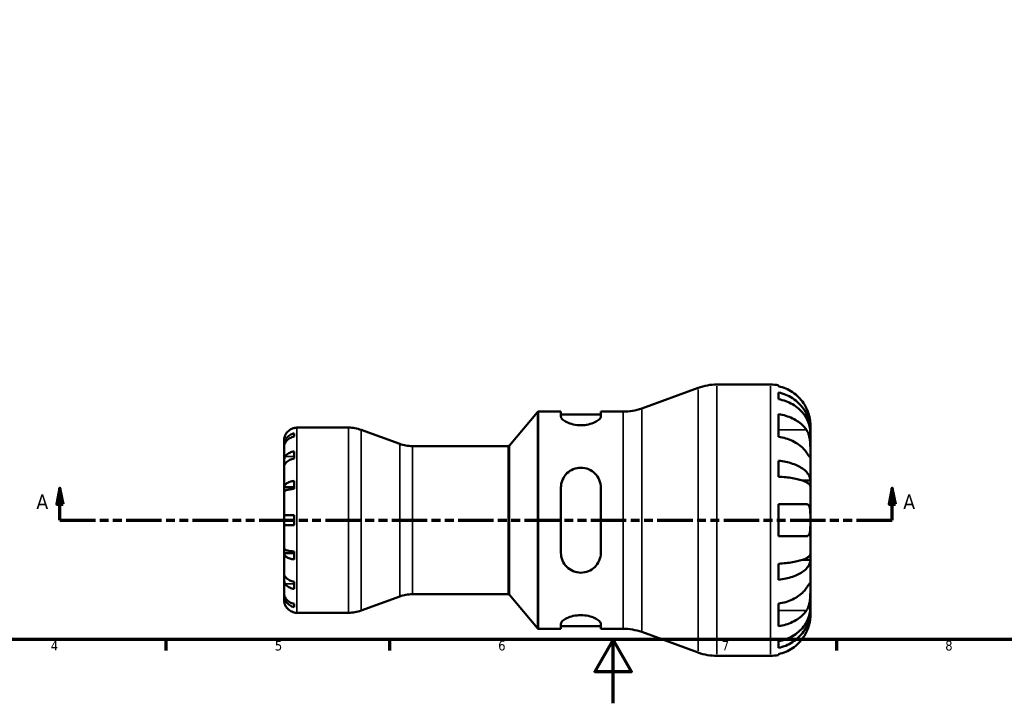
# Model space of a CAD drawing. Header units: millimetres. Extents: x 0 to 905, y -151 to 594.
# Tile 3 of 9: x 234 to 543, y 0 to 214. Entities that reach past the tile are written whole.
import ezdxf

# ---------------------------------------------------------------- set-up
doc = ezdxf.new("R2010")
doc.units = ezdxf.units.MM
doc.linetypes.add('DOUBLE_DASH_CHAIN', pattern=[1.2403, 0.6614, -0.0827, 0.1654, -0.0827, 0.1654, -0.0827])
for name, color, linetype, lineweight in [('Border (ANSI)', 7, 'Continuous', 70), ('Section Line (ANSI)', 7, 'DOUBLE_DASH_CHAIN', 70), ('Visible (ANSI)', 7, 'Continuous', 50), ('Visible Narrow (ANSI)', 7, 'Continuous', 35)]:
    doc.layers.add(name, color=color, linetype=linetype, lineweight=lineweight)
doc.styles.add('Label Text (ANSI)', font='tahoma.ttf')
doc.styles.add('Note Text (ANSI)', font='tahoma.ttf')

# ---------------------------------------------------------------- blocks, each defined once
blk = doc.blocks.new('Borders Default Border')
at = {"layer": 'Border (ANSI)'}
for p, q in [((280.33, 20), (280.33, 16.55)), ((350.42, 20), (350.42, 16.55)), ((490.58, 20), (490.58, 16.55))]:
    blk.add_line(p, q, dxfattribs=at)
at = {"layer": 'Border (ANSI)', "flags": 128}
for points in [[(20, 20), (20, 574), (821, 574), (821, 20), (20, 20)], [(420.5, 0), (420.5, 20), (414.73, 10), (426.27, 10), (420.5, 20)]]:
    blk.add_lwpolyline(points, dxfattribs=at)
at = {"layer": 'Border (ANSI)', "color": 230, "true_color": 0xff0080, "char_height": 3.05, "attachment_point": 7, "style": 'Note Text (ANSI)'}
for s, insert in [('4', (244.23, 16.55)), ('5', (314.48, 16.49)), ('6', (384.49, 16.49)), ('7', (454.6, 16.55)), ('8', (524.63, 16.48))]:
    blk.add_mtext(s, dxfattribs=dict(at, insert=insert))
blk = doc.blocks.new('2dTransSection0')
at = {"layer": 'Section Line (ANSI)', "linetype": 'Continuous'}
for p, q in [((247.07, 67.36), (246.07, 62.36)), ((247.07, 62.36), (247.07, 67.36)), ((248.07, 62.36), (247.07, 67.36)), ((508, 67.36), (507, 62.36)), ((508, 62.36), (508, 67.36)), ((509, 62.36), (508, 67.36)), ((246.07, 62.36), (248.07, 62.36)), ((247.07, 57.36), (247.07, 62.36)), ((507, 62.36), (509, 62.36)), ((508, 57.36), (508, 62.36)), ((247.07, 57.36), (258.28, 57.36)), ((496.79, 57.36), (508, 57.36))]:
    blk.add_line(p, q, dxfattribs=at)
at = {"layer": 'Section Line (ANSI)', "linetype": 'DOUBLE_DASH_CHAIN', "ltscale": 16.778378}
blk.add_line((247.07, 57.36), (508, 57.36), dxfattribs=at)
at = {"layer": 'Section Line (ANSI)', "linetype": 'Continuous', "flags": 128}
for points in [[(248.07, 62.36), (247.07, 67.36), (246.07, 62.36), (248.07, 62.36)], [(509, 62.36), (508, 67.36), (507, 62.36), (509, 62.36)]]:
    blk.add_lwpolyline(points, dxfattribs=at)
at = {"layer": 'Section Line (ANSI)'}
for points in [[(248.07, 62.36), (247.07, 67.36), (246.07, 62.36), (248.07, 62.36)], [(509, 62.36), (508, 67.36), (507, 62.36), (509, 62.36)]]:
    blk.add_solid(points, dxfattribs=at)
at = {"layer": 'Section Line (ANSI)', "char_height": 4.57, "attachment_point": 7, "style": 'Label Text (ANSI)'}
for insert in [(239.71, 60.86), (511.47, 60.86)]:
    blk.add_mtext('A', dxfattribs=dict(at, insert=insert))

msp = doc.modelspace()

# ---------------------------------------------------------------- linework, layer by layer
at = {"layer": 'Visible (ANSI)'}
for p, q in [((429.466, 92.385), (447.186, 98.835)), ((453, 99.86), (469.843, 99.86)), ((472.343, 99.608), (472.343, 99.311)), ((472.343, 97.349), (472.343, 95.274)), ((387.993, 80.739), (396.755, 91.182)), ((397.138, 91.36), (404.145, 91.36)), ((404.145, 91.36), (404.145, 89.794)), ((404.145, 90.51), (416.645, 90.51)), ((416.645, 91.36), (423.652, 91.36)), ((416.645, 89.794), (416.645, 91.36)), ((472.343, 90.559), (472.343, 83.488)), ((482.343, 85.444), (482.343, 87.36)), ((320.543, 86.235), (320.543, 86.279)), ((320.543, 83.533), (320.543, 84.565)), ((321.343, 86.36), (337.557, 86.36)), ((353.616, 81.26), (341.525, 85.661)), ((482.343, 85.444), (482.312, 85.444)), ((482.343, 84.678), (482.343, 85.444)), ((482.343, 78.573), (482.343, 84.678)), ((317.343, 80.751), (317.343, 82.36)), ((317.343, 80.139), (317.343, 80.751)), ((317.343, 80.751), (317.406, 80.751)), ((357.584, 80.56), (387.61, 80.56)), ((317.343, 75.038), (317.343, 80.139)), ((320.543, 76.646), (320.543, 78.909)), ((482.343, 69.758), (482.343, 78.573)), ((317.343, 67.661), (317.343, 75.038)), ((472.343, 75.999), (472.343, 70.989)), ((320.543, 67.169), (320.543, 69.661)), ((482.343, 69.758), (479.956, 69.758)), ((482.343, 67.91), (482.343, 69.758)), ((482.343, 57.36), (482.343, 67.91)), ((317.343, 66.183), (317.343, 67.661)), ((317.343, 67.661), (320.543, 67.661)), ((317.343, 57.36), (317.343, 66.183)), ((404.145, 67.56), (404.145, 47.16)), ((416.645, 47.16), (416.645, 67.56)), ((472.343, 62.36), (472.343, 52.36)), ((320.543, 55.76), (320.543, 58.96)), ((317.343, 48.537), (317.343, 57.36)), ((482.343, 46.81), (482.343, 57.36)), ((317.343, 47.059), (317.343, 48.537)), ((317.343, 39.682), (317.343, 47.059)), ((317.343, 47.059), (320.543, 47.059)), ((320.543, 45.06), (320.543, 47.551)), ((482.343, 44.962), (482.343, 46.81)), ((472.343, 43.731), (472.343, 38.721)), ((482.343, 44.962), (479.956, 44.962)), ((482.343, 36.147), (482.343, 44.962)), ((317.343, 34.581), (317.343, 39.682)), ((320.543, 35.811), (320.543, 38.074)), ((317.343, 33.969), (317.343, 34.581)), ((317.343, 32.36), (317.343, 33.969)), ((317.343, 33.969), (317.406, 33.969)), ((357.584, 34.16), (387.61, 34.16)), ((387.993, 33.982), (396.755, 23.539)), ((482.343, 30.042), (482.343, 36.147)), ((320.543, 30.155), (320.543, 31.187)), ((353.616, 33.461), (341.525, 29.06)), ((472.343, 31.232), (472.343, 24.161)), ((320.543, 28.441), (320.543, 28.485)), ((321.343, 28.36), (337.557, 28.36)), ((482.343, 29.276), (482.312, 29.276)), ((482.343, 29.276), (482.343, 30.042)), ((482.343, 27.36), (482.343, 29.276)), ((404.145, 24.926), (404.145, 23.36)), ((416.645, 23.36), (416.645, 24.926)), ((397.138, 23.36), (404.145, 23.36)), ((404.145, 24.21), (416.645, 24.21)), ((416.645, 23.36), (423.652, 23.36)), ((429.466, 22.335), (447.186, 15.885)), ((472.343, 19.447), (472.343, 17.371)), ((453, 14.86), (469.843, 14.86)), ((472.343, 15.41), (472.343, 15.113))]:
    msp.add_line(p, q, dxfattribs=at)
for centre, radius, start, end in [((453, 82.86), 17, 90, 110), ((469.843, 87.36), 12.5, 78.46304, 90), ((397.138, 90.86), 0.5, 90, 140), ((423.652, 108.36), 17, 270, 290), ((321.343, 82.36), 4, 90, 101.53696), ((337.557, 74.76), 11.6, 70, 90), ((357.584, 92.16), 11.6, 250, 270), ((387.61, 81.06), 0.5, 270, 320), ((357.584, 22.56), 11.6, 90, 110), ((387.61, 33.66), 0.5, 40, 90), ((321.343, 32.36), 4, 258.46304, 270), ((337.557, 39.96), 11.6, 270, 290), ((397.138, 23.86), 0.5, 220, 270), ((423.652, 6.36), 17, 70, 90), ((453, 31.86), 17, 250, 270), ((469.843, 27.36), 12.5, 270, 281.53696)]:
    msp.add_arc(centre, radius, start, end, dxfattribs=at)
for points, knots in [([(481.138, 92.36), (480.882, 92.905), (480.574, 93.457), (479.756, 94.687), (479.212, 95.343), (478.12, 96.44), (477.471, 96.984), (476.074, 97.922), (475.325, 98.316), (473.921, 98.9), (473.141, 99.147), (472.343, 99.311)], [6.1350469, 6.1350469, 6.1350469, 6.1350469, 6.3084728, 6.3084728, 6.5414503, 6.5414503, 6.7730229, 6.7730229, 7.0045956, 7.0045956, 7.2289364, 7.2289364, 7.2289364, 7.2289364]), ([(472.343, 97.349), (473.144, 97.19), (473.927, 96.951), (475.333, 96.386), (476.082, 96.006), (477.48, 95.099), (478.13, 94.574), (479.221, 93.515), (479.764, 92.884), (480.699, 91.525), (481.092, 90.798), (481.684, 89.411), (481.937, 88.624), (482.267, 87.016), (482.343, 86.195), (482.343, 85.444)], [0.2371476, 0.2371476, 0.2371476, 0.2371476, 0.4622755, 0.4622755, 0.6937459, 0.6937459, 0.9252164, 0.9252164, 1.1572518, 1.1572518, 1.3892871, 1.3892871, 1.6221879, 1.6221879, 1.8550887, 1.8550887, 1.8550887, 1.8550887]), ([(482.343, 84.678), (482.343, 85.347), (482.267, 86.078), (481.937, 87.509), (481.684, 88.209), (481.092, 89.443), (480.699, 90.091), (479.764, 91.3), (479.221, 91.862), (478.13, 92.804), (477.48, 93.272), (476.082, 94.078), (475.333, 94.417), (473.927, 94.92), (473.144, 95.132), (472.343, 95.274)], [5.5740576, 5.5740576, 5.5740576, 5.5740576, 5.8069583, 5.8069583, 6.0398591, 6.0398591, 6.2718945, 6.2718945, 6.5039298, 6.5039298, 6.7354003, 6.7354003, 6.9668708, 6.9668708, 7.1919987, 7.1919987, 7.1919987, 7.1919987]), ([(416.645, 89.794), (416.645, 89.54), (416.479, 89.235), (415.818, 88.611), (415.323, 88.292), (414.208, 87.775), (413.526, 87.536), (412.014, 87.205), (411.183, 87.116), (409.607, 87.116), (408.776, 87.205), (407.263, 87.536), (406.582, 87.775), (405.467, 88.292), (404.972, 88.611), (404.311, 89.235), (404.145, 89.54), (404.145, 89.794)], [0.9547362, 0.9547362, 0.9547362, 0.9547362, 1.2091216, 1.2091216, 1.463507, 1.463507, 1.6999776, 1.6999776, 1.9364483, 1.9364483, 2.1729189, 2.1729189, 2.4093895, 2.4093895, 2.6637749, 2.6637749, 2.9181603, 2.9181603, 2.9181603, 2.9181603]), ([(472.343, 90.559), (473.141, 90.443), (473.921, 90.269), (475.325, 89.856), (476.074, 89.577), (477.471, 88.914), (478.12, 88.529), (479.212, 87.753), (479.756, 87.29), (480.574, 86.42), (480.882, 86.03), (481.138, 85.644)], [0.2371559, 0.2371559, 0.2371559, 0.2371559, 0.4614966, 0.4614966, 0.6930693, 0.6930693, 0.924642, 0.924642, 1.1576195, 1.1576195, 1.3310454, 1.3310454, 1.3310454, 1.3310454]), ([(482.343, 87.36), (482.343, 87.36), (482.343, 87.41), (482.34, 87.617), (482.336, 87.781), (482.3, 88.313), (482.257, 88.73), (482.101, 89.566), (482.016, 89.936), (481.822, 90.617), (481.725, 90.915), (481.501, 91.527), (481.374, 91.84), (481.203, 92.219), (481.171, 92.29), (481.138, 92.36)], [-3.4720969, -3.4720969, -3.4720969, -3.4720969, -3.34968047, -3.34968047, -3.21609652, -3.21609652, -3.02231789, -3.02231789, -2.88911927, -2.88911927, -2.78956082, -2.78956082, -2.68657695, -2.68657695, -2.66294286, -2.66294286, -2.66294286, -2.66294286]), ([(317.698, 83.96), (317.683, 83.927), (317.669, 83.893), (317.617, 83.772), (317.584, 83.683), (317.517, 83.488), (317.486, 83.382), (317.417, 83.109), (317.389, 82.953), (317.354, 82.676), (317.348, 82.562), (317.342, 82.402), (317.343, 82.36), (317.343, 82.36)], [-0.25518632, -0.25518632, -0.25518632, -0.25518632, -0.24442882, -0.24442882, -0.21622375, -0.21622375, -0.18185786, -0.18185786, -0.12436784, -0.12436784, -0.06341478, -0.06341478, 0, 0, 0, 0]), ([(317.343, 80.751), (317.343, 80.992), (317.367, 81.255), (317.473, 81.77), (317.554, 82.022), (317.743, 82.466), (317.869, 82.699), (318.168, 83.135), (318.342, 83.337), (318.692, 83.676), (318.899, 83.844), (319.347, 84.135), (319.587, 84.257), (320.036, 84.438), (320.287, 84.514), (320.543, 84.565)], [1.78267559, 1.78267559, 1.78267559, 1.78267559, 1.85726092, 1.85726092, 1.93184625, 1.93184625, 2.00617653, 2.00617653, 2.0805068, 2.0805068, 2.15460634, 2.15460634, 2.22870588, 2.22870588, 2.30068953, 2.30068953, 2.30068953, 2.30068953]), ([(320.543, 83.533), (320.287, 83.488), (320.036, 83.42), (319.587, 83.259), (319.347, 83.15), (318.899, 82.892), (318.692, 82.742), (318.342, 82.44), (318.168, 82.26), (317.869, 81.873), (317.743, 81.665), (317.554, 81.27), (317.473, 81.046), (317.367, 80.587), (317.343, 80.353), (317.343, 80.139)], [0.07588877, 0.07588877, 0.07588877, 0.07588877, 0.14787242, 0.14787242, 0.22197196, 0.22197196, 0.2960715, 0.2960715, 0.37040177, 0.37040177, 0.44473205, 0.44473205, 0.51931737, 0.51931737, 0.5939027, 0.5939027, 0.5939027, 0.5939027]), ([(320.543, 86.235), (320.286, 86.183), (320.035, 86.103), (319.585, 85.917), (319.345, 85.791), (318.898, 85.492), (318.69, 85.318), (318.341, 84.969), (318.167, 84.76), (317.893, 84.35), (317.785, 84.153), (317.698, 83.96)], [0.07588661, 0.07588661, 0.07588661, 0.07588661, 0.14801703, 0.14801703, 0.22208337, 0.22208337, 0.29614971, 0.29614971, 0.37029759, 0.37029759, 0.43193595, 0.43193595, 0.43193595, 0.43193595]), ([(481.138, 78.573), (480.882, 78.959), (480.574, 79.349), (479.756, 80.219), (479.212, 80.682), (478.12, 81.458), (477.471, 81.843), (476.074, 82.506), (475.325, 82.785), (473.921, 83.198), (473.141, 83.372), (472.343, 83.488)], [6.1350469, 6.1350469, 6.1350469, 6.1350469, 6.3084728, 6.3084728, 6.5414503, 6.5414503, 6.7730229, 6.7730229, 7.0045956, 7.0045956, 7.2289364, 7.2289364, 7.2289364, 7.2289364]), ([(481.138, 85.644), (481.213, 85.53), (481.286, 85.409), (481.491, 85.035), (481.612, 84.767), (481.831, 84.173), (481.925, 83.85), (482.114, 83.035), (482.189, 82.538), (482.302, 81.408), (482.325, 80.788), (482.345, 79.596), (482.343, 79.041), (482.343, 78.573)], [-0.80549596, -0.80549596, -0.80549596, -0.80549596, -0.75183339, -0.75183339, -0.64811579, -0.64811579, -0.53942343, -0.53942343, -0.38723334, -0.38723334, -0.19834363, -0.19834363, 0, 0, 0, 0]), ([(317.343, 75.038), (317.343, 75.127), (317.343, 75.227), (317.343, 75.449), (317.344, 75.571), (317.352, 75.869), (317.36, 76.046), (317.397, 76.402), (317.425, 76.577), (317.495, 76.85), (317.528, 76.953), (317.605, 77.137), (317.646, 77.217), (317.694, 77.293), (317.696, 77.297), (317.698, 77.301)], [0, 0, 0, 0, 0.03793291, 0.03793291, 0.07808644, 0.07808644, 0.13145135, 0.13145135, 0.18555088, 0.18555088, 0.22173581, 0.22173581, 0.25517966, 0.25517966, 0.25685077, 0.25685077, 0.25685077, 0.25685077]), ([(317.698, 77.301), (317.785, 77.437), (317.893, 77.576), (318.167, 77.866), (318.341, 78.014), (318.69, 78.261), (318.898, 78.384), (319.345, 78.595), (319.585, 78.684), (320.035, 78.816), (320.286, 78.872), (320.543, 78.909)], [1.94008689, 1.94008689, 1.94008689, 1.94008689, 2.00172525, 2.00172525, 2.07587313, 2.07587313, 2.14993947, 2.14993947, 2.2240058, 2.2240058, 2.29613623, 2.29613623, 2.29613623, 2.29613623]), ([(482.343, 78.573), (482.343, 78.314), (482.343, 78.084), (482.341, 77.678), (482.338, 77.507), (482.316, 77.204), (482.291, 77.113), (482.183, 77.105), (482.105, 77.18), (481.911, 77.428), (481.815, 77.564), (481.594, 77.887), (481.471, 78.072), (481.271, 78.372), (481.205, 78.471), (481.138, 78.573)], [0, 0, 0, 0, 0.11001315, 0.11001315, 0.22756875, 0.22756875, 0.39041262, 0.39041262, 0.54459104, 0.54459104, 0.65219658, 0.65219658, 0.75650694, 0.75650694, 0.80454923, 0.80454923, 0.80454923, 0.80454923]), ([(317.698, 75.038), (317.69, 75.025), (317.682, 75.013), (317.63, 74.931), (317.59, 74.868), (317.516, 74.749), (317.482, 74.697), (317.415, 74.598), (317.389, 74.568), (317.354, 74.571), (317.348, 74.611), (317.342, 74.77), (317.343, 74.888), (317.343, 75.038)], [-0.25708606, -0.25708606, -0.25708606, -0.25708606, -0.25118232, -0.25118232, -0.21796912, -0.21796912, -0.18066436, -0.18066436, -0.12504732, -0.12504732, -0.06352815, -0.06352815, 0, 0, 0, 0]), ([(320.543, 76.646), (320.286, 76.609), (320.035, 76.553), (319.585, 76.421), (319.345, 76.332), (318.898, 76.121), (318.69, 75.998), (318.341, 75.751), (318.167, 75.604), (317.893, 75.313), (317.785, 75.174), (317.698, 75.038)], [0.07588661, 0.07588661, 0.07588661, 0.07588661, 0.14801703, 0.14801703, 0.22208337, 0.22208337, 0.29614971, 0.29614971, 0.37029759, 0.37029759, 0.43193595, 0.43193595, 0.43193595, 0.43193595]), ([(472.343, 75.999), (473.144, 75.916), (473.927, 75.791), (475.333, 75.495), (476.082, 75.295), (477.48, 74.82), (478.13, 74.545), (479.221, 73.99), (479.764, 73.659), (480.699, 72.946), (481.092, 72.565), (481.684, 71.838), (481.937, 71.425), (482.267, 70.583), (482.343, 70.152), (482.343, 69.758)], [0.2371476, 0.2371476, 0.2371476, 0.2371476, 0.4622755, 0.4622755, 0.6937459, 0.6937459, 0.9252164, 0.9252164, 1.1572518, 1.1572518, 1.3892871, 1.3892871, 1.6221879, 1.6221879, 1.8550887, 1.8550887, 1.8550887, 1.8550887]), ([(404.145, 67.56), (404.145, 68.369), (404.311, 69.221), (404.972, 70.78), (405.467, 71.488), (406.582, 72.568), (407.263, 73.03), (408.776, 73.652), (409.607, 73.81), (410.395, 73.81), (411.2, 73.81), (412.048, 73.645), (413.585, 72.999), (414.275, 72.519), (415.371, 71.423), (415.849, 70.724), (416.486, 69.189), (416.645, 68.353), (416.645, 67.56)], [-0.981712, -0.981712, -0.981712, -0.981712, -0.7273266, -0.7273266, -0.4729413, -0.4729413, -0.2364706, -0.2364706, 0, 0, 0, 0.2416205, 0.2416205, 0.4832409, 0.4832409, 0.7325072, 0.7325072, 0.9817735, 0.9817735, 0.9817735, 0.9817735]), ([(317.343, 67.661), (317.343, 67.788), (317.367, 67.925), (317.473, 68.195), (317.554, 68.328), (317.743, 68.56), (317.869, 68.683), (318.168, 68.911), (318.342, 69.017), (318.692, 69.195), (318.899, 69.283), (319.347, 69.435), (319.587, 69.499), (320.036, 69.594), (320.287, 69.634), (320.543, 69.661)], [1.78267565, 1.78267565, 1.78267565, 1.78267565, 1.85726098, 1.85726098, 1.93184631, 1.93184631, 2.00617658, 2.00617658, 2.08050686, 2.08050686, 2.15460639, 2.15460639, 2.22870593, 2.22870593, 2.30068958, 2.30068958, 2.30068958, 2.30068958]), ([(482.343, 67.91), (482.343, 68.105), (482.267, 68.317), (481.937, 68.733), (481.684, 68.936), (481.092, 69.295), (480.699, 69.483), (479.764, 69.835), (479.221, 69.998), (478.13, 70.272), (477.48, 70.407), (476.082, 70.642), (475.333, 70.74), (473.927, 70.886), (473.144, 70.948), (472.343, 70.989)], [5.5740571, 5.5740571, 5.5740571, 5.5740571, 5.8069579, 5.8069579, 6.0398587, 6.0398587, 6.271894, 6.271894, 6.5039294, 6.5039294, 6.7353999, 6.7353999, 6.9668704, 6.9668704, 7.1919982, 7.1919982, 7.1919982, 7.1919982]), ([(320.543, 67.169), (320.287, 67.156), (320.036, 67.137), (319.587, 67.09), (319.347, 67.058), (318.899, 66.983), (318.692, 66.94), (318.342, 66.852), (318.168, 66.8), (317.869, 66.687), (317.743, 66.627), (317.554, 66.512), (317.473, 66.447), (317.367, 66.313), (317.343, 66.245), (317.343, 66.183)], [0.07588877, 0.07588877, 0.07588877, 0.07588877, 0.14787242, 0.14787242, 0.22197196, 0.22197196, 0.2960715, 0.2960715, 0.37040177, 0.37040177, 0.44473205, 0.44473205, 0.51931737, 0.51931737, 0.5939027, 0.5939027, 0.5939027, 0.5939027]), ([(472.343, 62.36), (473.141, 62.36), (473.921, 62.36), (475.325, 62.36), (476.074, 62.36), (477.471, 62.36), (478.12, 62.36), (479.212, 62.36), (479.756, 62.36), (480.574, 62.36), (480.882, 62.36), (481.138, 62.36)], [0.2371559, 0.2371559, 0.2371559, 0.2371559, 0.4614966, 0.4614966, 0.6930693, 0.6930693, 0.924642, 0.924642, 1.1576195, 1.1576195, 1.3310454, 1.3310454, 1.3310454, 1.3310454]), ([(481.138, 62.36), (481.257, 62.36), (481.369, 62.341), (481.566, 62.264), (481.652, 62.21), (481.826, 62.05), (481.909, 61.936), (482.105, 61.545), (482.188, 61.219), (482.303, 60.378), (482.325, 59.857), (482.345, 58.676), (482.343, 58.022), (482.343, 57.36)], [-0.81008556, -0.81008556, -0.81008556, -0.81008556, -0.72450889, -0.72450889, -0.64723262, -0.64723262, -0.55204363, -0.55204363, -0.38533174, -0.38533174, -0.198496, -0.198496, 0, 0, 0, 0]), ([(317.343, 57.36), (317.343, 57.537), (317.342, 57.713), (317.345, 58.053), (317.349, 58.215), (317.372, 58.518), (317.394, 58.651), (317.458, 58.814), (317.489, 58.862), (317.555, 58.923), (317.588, 58.941), (317.647, 58.957), (317.672, 58.96), (317.698, 58.96)], [-1.11544401, -1.11544401, -1.11544401, -1.11544401, -1.06234061, -1.06234061, -1.00735142, -1.00735142, -0.94530559, -0.94530559, -0.90612012, -0.90612012, -0.87647865, -0.87647865, -0.85707, -0.85707, -0.85707, -0.85707]), ([(317.698, 58.96), (317.785, 58.96), (317.893, 58.96), (318.167, 58.96), (318.341, 58.96), (318.69, 58.96), (318.898, 58.96), (319.345, 58.96), (319.585, 58.96), (320.035, 58.96), (320.286, 58.96), (320.543, 58.96)], [1.94008689, 1.94008689, 1.94008689, 1.94008689, 2.00172525, 2.00172525, 2.07587313, 2.07587313, 2.14993947, 2.14993947, 2.2240058, 2.2240058, 2.29613623, 2.29613623, 2.29613623, 2.29613623]), ([(317.698, 55.76), (317.683, 55.76), (317.669, 55.761), (317.617, 55.769), (317.584, 55.782), (317.517, 55.827), (317.486, 55.864), (317.417, 55.992), (317.389, 56.102), (317.354, 56.385), (317.348, 56.556), (317.342, 56.939), (317.343, 57.149), (317.343, 57.36)], [-0.25518632, -0.25518632, -0.25518632, -0.25518632, -0.24442882, -0.24442882, -0.21622375, -0.21622375, -0.18185786, -0.18185786, -0.12436784, -0.12436784, -0.06341478, -0.06341478, 0, 0, 0, 0]), ([(320.543, 55.76), (320.286, 55.76), (320.035, 55.76), (319.585, 55.76), (319.345, 55.76), (318.898, 55.76), (318.69, 55.76), (318.341, 55.76), (318.167, 55.76), (317.893, 55.76), (317.785, 55.76), (317.698, 55.76)], [0.07588661, 0.07588661, 0.07588661, 0.07588661, 0.14801703, 0.14801703, 0.22208337, 0.22208337, 0.29614971, 0.29614971, 0.37029759, 0.37029759, 0.43193595, 0.43193595, 0.43193595, 0.43193595]), ([(482.343, 57.36), (482.343, 56.897), (482.343, 56.436), (482.338, 55.452), (482.33, 54.943), (482.272, 54.078), (482.227, 53.717), (482.087, 53.148), (481.999, 52.931), (481.813, 52.658), (481.731, 52.573), (481.554, 52.45), (481.462, 52.41), (481.291, 52.369), (481.216, 52.36), (481.138, 52.36)], [0, 0, 0, 0, 0.13904224, 0.13904224, 0.3069836, 0.3069836, 0.45640172, 0.45640172, 0.58715519, 0.58715519, 0.67036591, 0.67036591, 0.74645478, 0.74645478, 0.80112917, 0.80112917, 0.80112917, 0.80112917]), ([(481.138, 52.36), (480.882, 52.36), (480.574, 52.36), (479.756, 52.36), (479.212, 52.36), (478.12, 52.36), (477.471, 52.36), (476.074, 52.36), (475.325, 52.36), (473.921, 52.36), (473.141, 52.36), (472.343, 52.36)], [6.1350469, 6.1350469, 6.1350469, 6.1350469, 6.3084728, 6.3084728, 6.5414503, 6.5414503, 6.7730229, 6.7730229, 7.0045956, 7.0045956, 7.2289364, 7.2289364, 7.2289364, 7.2289364]), ([(317.343, 48.537), (317.343, 48.475), (317.367, 48.407), (317.473, 48.274), (317.554, 48.208), (317.743, 48.094), (317.869, 48.033), (318.168, 47.921), (318.342, 47.868), (318.692, 47.781), (318.899, 47.737), (319.347, 47.662), (319.587, 47.631), (320.036, 47.584), (320.287, 47.564), (320.543, 47.551)], [1.78267559, 1.78267559, 1.78267559, 1.78267559, 1.85726092, 1.85726092, 1.93184625, 1.93184625, 2.00617653, 2.00617653, 2.0805068, 2.0805068, 2.15460634, 2.15460634, 2.22870588, 2.22870588, 2.30068953, 2.30068953, 2.30068953, 2.30068953]), ([(320.543, 45.06), (320.287, 45.086), (320.036, 45.127), (319.587, 45.221), (319.347, 45.285), (318.899, 45.437), (318.692, 45.526), (318.342, 45.703), (318.168, 45.809), (317.869, 46.038), (317.743, 46.16), (317.554, 46.393), (317.473, 46.525), (317.367, 46.795), (317.343, 46.933), (317.343, 47.059)], [0.07588877, 0.07588877, 0.07588877, 0.07588877, 0.14787242, 0.14787242, 0.22197196, 0.22197196, 0.2960715, 0.2960715, 0.37040177, 0.37040177, 0.44473205, 0.44473205, 0.51931737, 0.51931737, 0.5939027, 0.5939027, 0.5939027, 0.5939027]), ([(416.645, 47.16), (416.645, 46.351), (416.479, 45.499), (415.818, 43.94), (415.323, 43.233), (414.208, 42.152), (413.526, 41.69), (412.014, 41.068), (411.183, 40.91), (409.59, 40.91), (408.742, 41.075), (407.205, 41.721), (406.515, 42.201), (405.419, 43.298), (404.941, 43.997), (404.304, 45.531), (404.145, 46.368), (404.145, 47.16)], [0.9547362, 0.9547362, 0.9547362, 0.9547362, 1.2091216, 1.2091216, 1.463507, 1.463507, 1.6999776, 1.6999776, 1.9364483, 1.9364483, 2.1780687, 2.1780687, 2.4196892, 2.4196892, 2.6689555, 2.6689555, 2.9182218, 2.9182218, 2.9182218, 2.9182218]), ([(472.343, 43.731), (473.144, 43.772), (473.927, 43.834), (475.333, 43.98), (476.082, 44.078), (477.48, 44.313), (478.13, 44.449), (479.221, 44.722), (479.764, 44.886), (480.699, 45.237), (481.092, 45.425), (481.684, 45.784), (481.937, 45.987), (482.267, 46.403), (482.343, 46.616), (482.343, 46.81)], [0.2371476, 0.2371476, 0.2371476, 0.2371476, 0.4622755, 0.4622755, 0.6937459, 0.6937459, 0.9252164, 0.9252164, 1.1572518, 1.1572518, 1.3892871, 1.3892871, 1.6221879, 1.6221879, 1.8550887, 1.8550887, 1.8550887, 1.8550887]), ([(482.343, 44.962), (482.343, 44.568), (482.267, 44.138), (481.937, 43.295), (481.684, 42.882), (481.092, 42.155), (480.699, 41.774), (479.764, 41.062), (479.221, 40.731), (478.13, 40.176), (477.48, 39.9), (476.082, 39.425), (475.333, 39.226), (473.927, 38.93), (473.144, 38.804), (472.343, 38.721)], [5.5740571, 5.5740571, 5.5740571, 5.5740571, 5.8069579, 5.8069579, 6.0398587, 6.0398587, 6.271894, 6.271894, 6.5039294, 6.5039294, 6.7353999, 6.7353999, 6.9668704, 6.9668704, 7.1919982, 7.1919982, 7.1919982, 7.1919982]), ([(317.343, 39.682), (317.343, 39.772), (317.343, 39.85), (317.343, 39.986), (317.344, 40.041), (317.352, 40.133), (317.36, 40.156), (317.397, 40.144), (317.425, 40.108), (317.495, 40.004), (317.528, 39.951), (317.605, 39.83), (317.646, 39.765), (317.694, 39.69), (317.696, 39.686), (317.698, 39.682)], [0, 0, 0, 0, 0.03793291, 0.03793291, 0.07808644, 0.07808644, 0.13145135, 0.13145135, 0.18555088, 0.18555088, 0.22173581, 0.22173581, 0.25517966, 0.25517966, 0.25685077, 0.25685077, 0.25685077, 0.25685077]), ([(317.698, 37.42), (317.69, 37.432), (317.682, 37.445), (317.63, 37.533), (317.59, 37.615), (317.516, 37.804), (317.482, 37.912), (317.415, 38.198), (317.389, 38.379), (317.354, 38.767), (317.348, 38.97), (317.342, 39.355), (317.343, 39.533), (317.343, 39.682)], [-0.25708606, -0.25708606, -0.25708606, -0.25708606, -0.25118232, -0.25118232, -0.21796912, -0.21796912, -0.18066436, -0.18066436, -0.12504732, -0.12504732, -0.06352815, -0.06352815, 0, 0, 0, 0]), ([(317.698, 39.682), (317.785, 39.546), (317.893, 39.407), (318.167, 39.117), (318.341, 38.969), (318.69, 38.722), (318.898, 38.6), (319.345, 38.388), (319.585, 38.299), (320.035, 38.167), (320.286, 38.111), (320.543, 38.074)], [1.94008689, 1.94008689, 1.94008689, 1.94008689, 2.00172525, 2.00172525, 2.07587313, 2.07587313, 2.14993947, 2.14993947, 2.2240058, 2.2240058, 2.29613623, 2.29613623, 2.29613623, 2.29613623]), ([(320.543, 35.811), (320.286, 35.848), (320.035, 35.904), (319.585, 36.036), (319.345, 36.125), (318.898, 36.337), (318.69, 36.459), (318.341, 36.707), (318.167, 36.854), (317.893, 37.144), (317.785, 37.284), (317.698, 37.42)], [0.07588661, 0.07588661, 0.07588661, 0.07588661, 0.14801703, 0.14801703, 0.22208337, 0.22208337, 0.29614971, 0.29614971, 0.37029759, 0.37029759, 0.43193595, 0.43193595, 0.43193595, 0.43193595]), ([(481.138, 36.147), (481.213, 36.261), (481.286, 36.371), (481.491, 36.678), (481.612, 36.859), (481.831, 37.178), (481.925, 37.312), (482.114, 37.55), (482.189, 37.618), (482.302, 37.601), (482.325, 37.475), (482.345, 36.984), (482.343, 36.614), (482.343, 36.147)], [-0.80549596, -0.80549596, -0.80549596, -0.80549596, -0.75183339, -0.75183339, -0.64811579, -0.64811579, -0.53942343, -0.53942343, -0.38723334, -0.38723334, -0.19834363, -0.19834363, 0, 0, 0, 0]), ([(317.343, 34.581), (317.343, 34.367), (317.367, 34.133), (317.473, 33.675), (317.554, 33.45), (317.743, 33.055), (317.869, 32.848), (318.168, 32.46), (318.342, 32.28), (318.692, 31.978), (318.899, 31.829), (319.347, 31.57), (319.587, 31.462), (320.036, 31.301), (320.287, 31.233), (320.543, 31.187)], [1.78267559, 1.78267559, 1.78267559, 1.78267559, 1.85726092, 1.85726092, 1.93184625, 1.93184625, 2.00617653, 2.00617653, 2.0805068, 2.0805068, 2.15460634, 2.15460634, 2.22870588, 2.22870588, 2.30068953, 2.30068953, 2.30068953, 2.30068953]), ([(320.543, 30.155), (320.287, 30.206), (320.036, 30.283), (319.587, 30.464), (319.347, 30.586), (318.899, 30.876), (318.692, 31.044), (318.342, 31.383), (318.168, 31.586), (317.869, 32.021), (317.743, 32.254), (317.554, 32.698), (317.473, 32.95), (317.367, 33.465), (317.343, 33.728), (317.343, 33.969)], [0.07588877, 0.07588877, 0.07588877, 0.07588877, 0.14787242, 0.14787242, 0.22197196, 0.22197196, 0.2960715, 0.2960715, 0.37040177, 0.37040177, 0.44473205, 0.44473205, 0.51931737, 0.51931737, 0.5939027, 0.5939027, 0.5939027, 0.5939027]), ([(472.343, 31.232), (473.141, 31.348), (473.921, 31.523), (475.325, 31.935), (476.074, 32.214), (477.471, 32.877), (478.12, 33.262), (479.212, 34.038), (479.756, 34.501), (480.574, 35.371), (480.882, 35.762), (481.138, 36.147)], [0.2371559, 0.2371559, 0.2371559, 0.2371559, 0.4614966, 0.4614966, 0.6930693, 0.6930693, 0.924642, 0.924642, 1.1576195, 1.1576195, 1.3310454, 1.3310454, 1.3310454, 1.3310454]), ([(482.343, 36.147), (482.343, 35.888), (482.343, 35.601), (482.341, 34.96), (482.338, 34.606), (482.316, 33.723), (482.291, 33.186), (482.183, 32.135), (482.105, 31.632), (481.911, 30.818), (481.815, 30.5), (481.594, 29.912), (481.471, 29.644), (481.271, 29.286), (481.205, 29.178), (481.138, 29.076)], [0, 0, 0, 0, 0.11001315, 0.11001315, 0.22756875, 0.22756875, 0.39041262, 0.39041262, 0.54459104, 0.54459104, 0.65219658, 0.65219658, 0.75650694, 0.75650694, 0.80454923, 0.80454923, 0.80454923, 0.80454923]), ([(317.343, 32.36), (317.343, 32.36), (317.342, 32.329), (317.346, 32.206), (317.349, 32.117), (317.373, 31.874), (317.396, 31.716), (317.461, 31.431), (317.491, 31.317), (317.554, 31.122), (317.581, 31.045), (317.638, 30.898), (317.667, 30.828), (317.698, 30.76)], [0, 0, 0, 0, 0.05505367, 0.05505367, 0.10936874, 0.10936874, 0.1711659, 0.1711659, 0.20940377, 0.20940377, 0.23460753, 0.23460753, 0.25712367, 0.25712367, 0.25712367, 0.25712367]), ([(317.698, 30.76), (317.785, 30.568), (317.893, 30.37), (318.167, 29.96), (318.341, 29.752), (318.69, 29.402), (318.898, 29.229), (319.345, 28.929), (319.585, 28.803), (320.035, 28.617), (320.286, 28.538), (320.543, 28.485)], [1.94008689, 1.94008689, 1.94008689, 1.94008689, 2.00172525, 2.00172525, 2.07587313, 2.07587313, 2.14993947, 2.14993947, 2.2240058, 2.2240058, 2.29613623, 2.29613623, 2.29613623, 2.29613623]), ([(472.343, 19.447), (473.144, 19.588), (473.927, 19.801), (475.333, 20.303), (476.082, 20.642), (477.48, 21.449), (478.13, 21.916), (479.221, 22.858), (479.764, 23.42), (480.699, 24.629), (481.092, 25.277), (481.684, 26.511), (481.937, 27.211), (482.267, 28.642), (482.343, 29.373), (482.343, 30.042)], [0.2371476, 0.2371476, 0.2371476, 0.2371476, 0.4622755, 0.4622755, 0.6937459, 0.6937459, 0.9252164, 0.9252164, 1.1572518, 1.1572518, 1.3892871, 1.3892871, 1.6221879, 1.6221879, 1.8550887, 1.8550887, 1.8550887, 1.8550887]), ([(482.343, 29.276), (482.343, 28.525), (482.267, 27.704), (481.937, 26.096), (481.684, 25.309), (481.092, 23.923), (480.699, 23.195), (479.764, 21.836), (479.221, 21.205), (478.13, 20.146), (477.48, 19.621), (476.082, 18.715), (475.333, 18.334), (473.927, 17.769), (473.144, 17.53), (472.343, 17.371)], [5.5740571, 5.5740571, 5.5740571, 5.5740571, 5.8069579, 5.8069579, 6.0398587, 6.0398587, 6.2718941, 6.2718941, 6.5039294, 6.5039294, 6.7353999, 6.7353999, 6.9668704, 6.9668704, 7.1919983, 7.1919983, 7.1919983, 7.1919983]), ([(481.138, 29.076), (480.882, 28.691), (480.574, 28.3), (479.756, 27.43), (479.212, 26.967), (478.12, 26.191), (477.471, 25.806), (476.074, 25.143), (475.325, 24.864), (473.921, 24.452), (473.141, 24.277), (472.343, 24.161)], [6.1350469, 6.1350469, 6.1350469, 6.1350469, 6.3084728, 6.3084728, 6.5414503, 6.5414503, 6.7730229, 6.7730229, 7.0045956, 7.0045956, 7.2289364, 7.2289364, 7.2289364, 7.2289364]), ([(404.145, 24.926), (404.145, 25.181), (404.311, 25.485), (404.972, 26.109), (405.467, 26.428), (406.582, 26.946), (407.263, 27.185), (408.776, 27.515), (409.607, 27.605), (410.395, 27.605), (411.183, 27.605), (412.014, 27.515), (413.526, 27.185), (414.208, 26.946), (415.323, 26.428), (415.818, 26.109), (416.479, 25.485), (416.645, 25.181), (416.645, 24.926)], [-0.981712, -0.981712, -0.981712, -0.981712, -0.7273266, -0.7273266, -0.4729413, -0.4729413, -0.2364706, -0.2364706, 0, 0, 0, 0.2364706, 0.2364706, 0.4729413, 0.4729413, 0.7273266, 0.7273266, 0.981712, 0.981712, 0.981712, 0.981712]), ([(481.138, 22.36), (481.226, 22.548), (481.309, 22.737), (481.513, 23.225), (481.625, 23.522), (481.833, 24.137), (481.924, 24.45), (482.113, 25.192), (482.189, 25.597), (482.302, 26.387), (482.325, 26.734), (482.345, 27.229), (482.343, 27.36), (482.343, 27.36)], [-0.80030455, -0.80030455, -0.80030455, -0.80030455, -0.73902747, -0.73902747, -0.64314065, -0.64314065, -0.53879935, -0.53879935, -0.38557884, -0.38557884, -0.19805199, -0.19805199, 0, 0, 0, 0]), ([(472.343, 15.41), (473.141, 15.574), (473.921, 15.82), (475.325, 16.404), (476.074, 16.798), (477.471, 17.736), (478.12, 18.28), (479.212, 19.378), (479.756, 20.033), (480.574, 21.263), (480.882, 21.815), (481.138, 22.36)], [0.2371559, 0.2371559, 0.2371559, 0.2371559, 0.4614966, 0.4614966, 0.6930693, 0.6930693, 0.924642, 0.924642, 1.1576195, 1.1576195, 1.3310454, 1.3310454, 1.3310454, 1.3310454])]:
    msp.add_open_spline(points, degree=3, knots=knots, dxfattribs=at)
at = {"layer": 'Visible Narrow (ANSI)'}
for p, q in [((453, 99.337), (453, 15.383)), ((469.843, 15.383), (469.843, 99.337)), ((447.186, 16.396), (447.186, 98.324)), ((396.755, 23.955), (396.755, 90.765)), ((397.138, 90.942), (397.138, 23.779)), ((423.652, 23.779), (423.652, 90.942)), ((429.466, 91.954), (429.466, 22.766)), ((321.343, 28.717), (321.343, 86.003)), ((337.557, 28.717), (337.557, 86.003)), ((341.525, 85.312), (341.525, 29.408)), ((480.698, 85.644), (472.783, 85.644)), ((353.616, 33.755), (353.616, 80.965)), ((357.584, 80.275), (357.584, 34.446)), ((387.61, 34.446), (387.61, 80.275)), ((387.993, 80.451), (387.993, 34.269)), ((317.84, 77.301), (320.401, 77.301)), ((317.84, 37.42), (320.401, 37.42)), ((480.698, 29.076), (472.783, 29.076))]:
    msp.add_line(p, q, dxfattribs=at)

# ---------------------------------------------------------------- block references
msp.add_blockref('Borders Default Border', (0, 0))
at = {"layer": 'Section Line (ANSI)'}
msp.add_blockref('2dTransSection0', (0, 0), dxfattribs=at)

doc.saveas('drawing.dxf')
